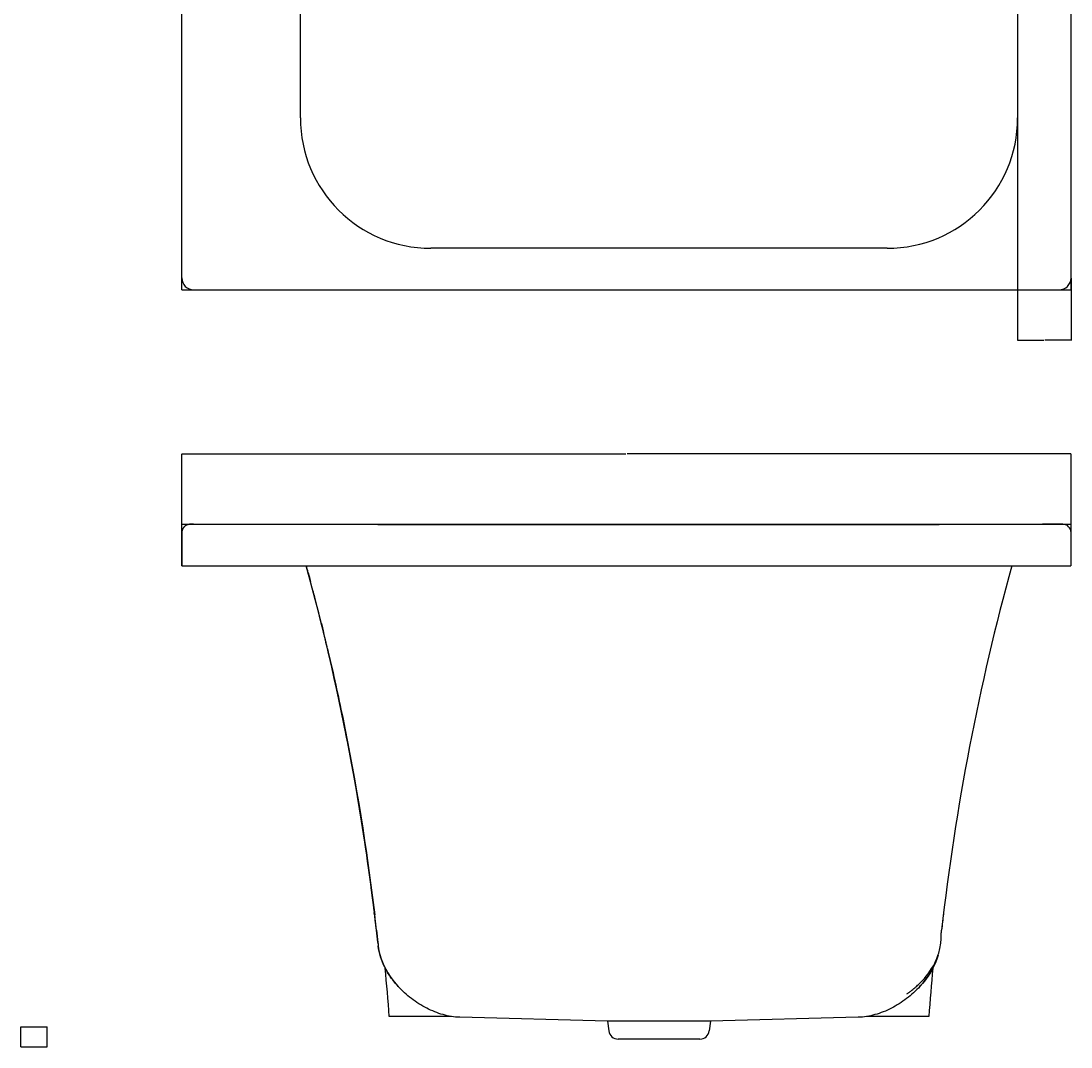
# Model space of a CAD drawing. Header units: inches. Extents: x 0 to 2792, y 0 to 2338.
# Tile 1 of 10: x 0 to 886, y 0 to 865. Entities that reach past the tile are written whole.
import ezdxf

# ---------------------------------------------------------------- set-up
doc = ezdxf.new("R2010")
doc.units = ezdxf.units.IN
doc.header["$LTSCALE"] = 1.21
doc.header["$MEASUREMENT"] = 0
doc.header["$PDMODE"] = 3
doc.header["$PDSIZE"] = 0.3125
doc.layers.get('0').update_dxf_attribs({"linetype": 'CONTINUOUS'})
doc.layers.get('Defpoints').update_dxf_attribs({"linetype": 'CONTINUOUS'})
doc.layers.add('00_COMPONENTS', color=7, linetype='CONTINUOUS')
doc.layers.add('DIMENSION', color=3, linetype='CONTINUOUS', lineweight=25)
doc.dimstyles.get("Standard").update_dxf_attribs({"dimtxt": 0.15625, "dimasz": 0.1875, "dimexe": 0.125, "dimexo": 0.0625, "dimgap": 0.09, "dimtad": 0, "dimtih": 1, "dimtoh": 1, "dimdec": 3, "dimzin": 4, "dimdsep": 46, "dimtxsty": 'Standard', "dimblk": '_FILLED', "dimblk1": '_FILLED', "dimblk2": '_FILLED', "dimcen": 0.09, "dimadec": 3, "dimazin": 1, "dimtp": 0.001, "dimtm": 0.001, "dimtfac": 1, "dimtdec": 3, "dimtofl": 0, "dimtmove": 0, "dimatfit": 3, "dimldrblk": '_FILLED', "dimfxl": 1, "dimtolj": 1, "dimtzin": 4, "dimarcsym": 0})

# ---------------------------------------------------------------- blocks, each defined once
blk = doc.blocks.new('_FILLED')
at = {"color": 0, "linetype": 'ByBlock'}
blk.add_solid([(0, 0), (-1, 0.2), (-1, -0.2)], dxfattribs=at)
blk = doc.blocks.new('*D1')
at = {"layer": 'Defpoints', "color": 0}
for p in [(885.71, 500.09), (135.68, 405.71), (885.71, 405.71)]:
    blk.add_point(p, dxfattribs=at)
at = {"layer": 'DIMENSION', "color": 0, "lineweight": -2}
for p, q in [((135.68, 405.78), (135.68, 500.21)), ((135.87, 500.09), (510.16, 500.09)), ((885.52, 500.09), (511.23, 500.09)), ((885.71, 405.78), (885.71, 500.21))]:
    blk.add_line(p, q, dxfattribs=at)
at = {"layer": 'DIMENSION', "color": 0, "lineweight": -2, "xscale": 0.1875, "yscale": 0.1875, "zscale": 0.1875, "rotation": 180}
blk.add_blockref('_FILLED', (135.68, 500.09), dxfattribs=at)
at = {"layer": 'DIMENSION', "color": 0, "lineweight": -2, "xscale": 0.1875, "yscale": 0.1875, "zscale": 0.1875}
blk.add_blockref('_FILLED', (885.71, 500.09), dxfattribs=at)
at = {"layer": 'DIMENSION', "color": 0, "insert": (510.69, 500.09), "char_height": 0.1562, "attachment_point": 5}
blk.add_mtext('\\A1;750.028', dxfattribs=at)
blk = doc.blocks.new('*D3')
at = {"layer": 'Defpoints', "color": 0}
for p in [(840.71, 783.36), (885.71, 648.36), (885.71, 595.86)]:
    blk.add_point(p, dxfattribs=at)
at = {"layer": 'DIMENSION', "color": 0, "lineweight": -2}
for p, q in [((840.71, 783.3), (840.71, 595.73)), ((885.71, 648.29), (885.71, 595.73)), ((840.89, 595.86), (862.75, 595.86)), ((885.52, 595.86), (863.66, 595.86))]:
    blk.add_line(p, q, dxfattribs=at)
at = {"layer": 'DIMENSION', "color": 0, "lineweight": -2, "xscale": 0.1875, "yscale": 0.1875, "zscale": 0.1875, "rotation": 180}
blk.add_blockref('_FILLED', (840.71, 595.86), dxfattribs=at)
at = {"layer": 'DIMENSION', "color": 0, "lineweight": -2, "xscale": 0.1875, "yscale": 0.1875, "zscale": 0.1875}
blk.add_blockref('_FILLED', (885.71, 595.86), dxfattribs=at)
at = {"layer": 'DIMENSION', "color": 0, "insert": (863.21, 595.86), "char_height": 0.156, "attachment_point": 5}
blk.add_mtext('\\A1;45.002', dxfattribs=at)

msp = doc.modelspace()

# ---------------------------------------------------------------- linework, layer by layer
at = {"color": 7, "linetype": 'Continuous'}
for p, q in [((0, 0), (0, 17)), ((0, 17), (22, 17)), ((22, 0), (22, 17)), ((0, 0), (22, 0))]:
    msp.add_line(p, q, dxfattribs=at)
at = {"layer": '00_COMPONENTS', "color": 4, "linetype": 'Continuous'}
for p, q in [((135.6811, 638.3569), (135.6811, 2338.4195)), ((885.7087, 2338.4195), (885.7087, 638.3569)), ((235.6848, 783.3622), (235.6848, 2193.4142)), ((840.7071, 2193.4142), (840.7071, 783.3622)), ((730.703, 673.3582), (345.6888, 673.3582)), ((135.6811, 638.3569), (885.7087, 638.3569)), ((135.6811, 440.7141), (141.3671, 440.5435)), ((135.6811, 440.7141), (885.7087, 440.7141)), ((345.434, 440.7141), (345.4871, 440.0882)), ((538.1959, 440.0884), (538.1959, 440.7141)), ((730.9047, 440.0882), (730.9579, 440.7141)), ((880.8239, 440.3884), (885.7087, 440.7141)), ((363.2726, 25.6988), (310.6875, 25.6988)), ((765.7043, 25.6988), (713.1192, 25.6988))]:
    msp.add_line(p, q, dxfattribs=at)
at = {"layer": '00_COMPONENTS', "color": 7, "linetype": 'Continuous'}
for p, q in [((135.6965, 434.1313), (135.6829, 433.8252)), ((135.7225, 434.4284), (135.6962, 434.1279)), ((135.7603, 434.7179), (135.722, 434.4232)), ((135.809, 434.9998), (135.7593, 434.7111)), ((135.8678, 435.2738), (135.8073, 434.9912)), ((135.9361, 435.5399), (135.8654, 435.2636)), ((136.0131, 435.7982), (135.9328, 435.5281)), ((136.0984, 436.0486), (136.0089, 435.7848)), ((136.1912, 436.2912), (136.093, 436.0336)), ((142.4187, 440.6636), (142.3129, 440.6587)), ((142.4804, 440.6658), (142.395, 440.6627)), ((142.5324, 440.6672), (142.4621, 440.6652)), ((142.5794, 440.6682), (142.517, 440.6668)), ((142.6511, 440.6694), (142.5655, 440.668)), ((142.7307, 440.6702), (142.6225, 440.669)), ((143.0468, 440.6717), (142.7016, 440.6699)), ((143.9462, 440.672), (143.0468, 440.6717)), ((730.9026, 440.0884), (538.1959, 440.0884)), ((861.4509, 440.7268), (822.9701, 440.624)), ((870.1651, 440.7254), (862.0131, 440.7269)), ((867.7735, 440.7261), (878.7143, 440.7195)), ((875.7137, 440.7218), (870.1651, 440.7254)), ((878.7123, 440.7195), (875.7137, 440.7218)), ((135.6829, 433.8269), (135.6811, 433.6678)), ((135.6829, 433.8252), (135.6811, 433.6678)), ((135.6811, 433.6678), (135.6811, 405.7128)), ((885.7087, 433.7192), (885.7087, 405.7128)), ((135.6811, 405.7128), (885.7087, 405.7128)), ((242.229, 399.8435), (242.6228, 398.3948)), ((242.229, 399.8435), (243.9534, 393.4683)), ((243.7528, 394.2141), (243.9559, 393.4586)), ((243.9534, 393.4683), (244.2577, 392.3344)), ((244.2577, 392.3344), (244.2651, 392.3066)), ((253.3487, 357.1447), (253.3557, 357.1167)), ((253.3557, 357.1167), (253.9225, 354.8314)), ((253.9225, 354.8314), (255.2351, 349.4943)), ((254.3327, 353.1705), (254.7227, 351.5851)), ((254.7227, 351.5851), (255.0059, 350.4309)), ((258.4548, 335.7537), (259.1521, 332.7779)), ((258.5381, 335.7734), (259.2407, 332.7987)), ((298.2791, 111.2797), (298.0241, 113.3697)), ((298.3585, 111.2877), (298.1087, 113.3783)), ((299.8413, 98.4723), (300.9669, 88.2217)), ((776.4333, 97.4106), (776.4685, 97.7388)), ((776.4611, 97.673), (776.4856, 97.8916)), ((776.4856, 97.8916), (776.5077, 98.0902)), ((776.5023, 98.0492), (776.5506, 98.472)), ((776.5077, 98.0902), (776.5284, 98.2747)), ((776.6216, 98.3396), (776.613, 98.2649)), ((776.6358, 98.4624), (776.6243, 98.3632)), ((300.3552, 93.8527), (300.5515, 92.0616)), ((300.5515, 92.0616), (300.7146, 90.5622)), ((300.7146, 90.5622), (300.8436, 89.3684)), ((300.8436, 89.3684), (300.9669, 88.2217)), ((776.3526, 96.5688), (776.3699, 96.7682)), ((300.9408, 88.2187), (301.28, 85.2805)), ((300.9669, 88.2215), (301.28, 85.2805)), ((301.2867, 85.2174), (301.28, 85.2805)), ((316.0972, 53.3335), (318.0335, 51.137)), ((747.3171, 44.7078), (747.852, 45.0913)), ((747.3173, 44.708), (747.3171, 44.7078)), ((494.6802, 21.7893), (370.2084, 25.0487)), ((581.7117, 21.7893), (494.6802, 21.7893)), ((494.6802, 21.7893), (495.7666, 13.641)), ((581.7117, 21.7893), (580.6253, 13.641)), ((706.1835, 25.0487), (581.7117, 21.7893)), ((572.6951, 6.6981), (503.6967, 6.6981))]:
    msp.add_line(p, q, dxfattribs=at)
for points in [[(142.3129, 440.6587), (142.2182, 440.653), (142.115, 440.6454), (142.0055, 440.6356), (141.891, 440.6235), (141.7722, 440.609), (141.6498, 440.5918), (141.5244, 440.5719), (141.3963, 440.5492), (141.2658, 440.5236), (141.1335, 440.4949), (140.9996, 440.4632), (140.8644, 440.4283), (140.728, 440.3901), (140.5906, 440.3486), (140.4521, 440.3037), (140.3127, 440.2552), (140.1725, 440.2031), (140.0317, 440.1473), (139.8904, 440.0877), (139.7486, 440.0242), (139.6065, 439.9567), (139.4642, 439.8851), (139.3215, 439.8091), (139.1784, 439.7287), (139.0349, 439.6434), (138.8909, 439.5531), (138.7464, 439.4575), (138.6014, 439.3562), (138.456, 439.2491), (138.3102, 439.1356), (138.1642, 439.0156), (138.018, 438.8886), (137.8717, 438.7542), (137.7256, 438.612), (137.58, 438.4616), (137.4356, 438.3031), (137.2929, 438.1364), (137.1526, 437.9616), (137.0155, 437.779), (136.8821, 437.5886), (136.7531, 437.3907), (136.6291, 437.1855), (136.5105, 436.9731), (136.3978, 436.7533), (136.2912, 436.5261), (136.1846, 436.2747)], [(142.3432, 440.6603), (142.2545, 440.6554), (142.1561, 440.6486), (142.0512, 440.6399), (141.9412, 440.629), (141.8268, 440.6159), (141.7085, 440.6003), (141.587, 440.5821), (141.4626, 440.5613), (141.3357, 440.5377), (141.2067, 440.5111), (141.0758, 440.4816), (140.9434, 440.449), (140.8098, 440.4133), (140.6749, 440.3745), (140.539, 440.3323), (140.4021, 440.2867), (140.2643, 440.2376), (140.1256, 440.1849), (139.9863, 440.1286), (139.8464, 440.0684), (139.7061, 440.0044), (139.5654, 439.9364), (139.4243, 439.8643), (139.2828, 439.7878), (139.1408, 439.7068), (138.9983, 439.6209), (138.8553, 439.53), (138.7117, 439.4338), (138.5676, 439.3318), (138.423, 439.2239), (138.278, 439.1098), (138.1328, 438.989), (137.9875, 438.8613), (137.8423, 438.7263), (137.6976, 438.5837), (137.5535, 438.4333), (137.4109, 438.275), (137.2701, 438.1088), (137.132, 437.9349), (136.9969, 437.7533), (136.8656, 437.564), (136.7385, 437.3674), (136.6163, 437.1635), (136.4995, 436.9524), (136.3883, 436.734), (136.2832, 436.5081)], [(200.8293, 440.6093), (145.5845, 440.6685), (145.4101, 440.669), (143.9462, 440.672)], [(345.4895, 440.0883), (300.875, 440.2042), (252.6058, 440.4801), (200.8293, 440.6093)], [(538.1959, 440.0884), (467.991, 440.1286), (403.6525, 440.1584), (345.4891, 440.0884)], [(867.7735, 440.726), (822.9654, 440.624), (774.5927, 440.2818), (730.9026, 440.0884)], [(867.7735, 440.7261), (865.3256, 440.7269), (862.0131, 440.7269)], [(242.6228, 398.3948), (242.9928, 397.0301), (243.22, 396.1901), (243.4738, 395.2497), (243.7528, 394.2141)], [(253.92, 354.8412), (254.0993, 354.1162), (254.3327, 353.1705)], [(255.0059, 350.4309), (255.2207, 349.5531), (255.2351, 349.4943)], [(299.8413, 98.4723), (299.978, 97.2529), (300.1157, 96.0175), (300.2419, 94.8794), (300.3552, 93.8527)], [(775.8925, 87.9277), (775.9377, 88.3196), (775.9966, 88.872), (776.0429, 89.3564), (776.0808, 89.8022), (776.1122, 90.2234), (776.1381, 90.6251), (776.1599, 91.0222), (776.1785, 91.4263), (776.1936, 91.8325), (776.2055, 92.2372), (776.2151, 92.6589), (776.2228, 93.0972), (776.2346, 93.8917)], [(776.2346, 93.8917), (776.24, 94.2103), (776.2454, 94.4711), (776.2512, 94.7032), (776.2579, 94.9257), (776.2655, 95.1388), (776.273, 95.323), (776.2809, 95.4942), (776.2891, 95.6524), (776.2974, 95.7999), (776.3069, 95.9521), (776.3182, 96.1206), (776.3301, 96.2837), (776.3418, 96.4364), (776.3526, 96.5688)], [(776.3699, 96.7682), (776.3834, 96.913), (776.3964, 97.0478), (776.4142, 97.2256), (776.4333, 97.4106)], [(300.9669, 88.2217), (301.1414, 86.5879), (301.2454, 85.6074)], [(301.2867, 85.2174), (301.6366, 82.6446), (302.1606, 79.9508), (302.8612, 77.1972), (303.7483, 74.384), (304.8323, 71.5121), (306.1257, 68.5819), (307.6413, 65.596), (309.3913, 62.5602), (311.3825, 59.4904), (313.6179, 56.4073), (316.0972, 53.3335)], [(747.852, 45.0913), (748.1735, 45.3237), (748.56, 45.6054), (749.0002, 45.9296), (749.5021, 46.3037), (750.0424, 46.712), (750.649, 47.1774), (751.4139, 47.7759), (752.2821, 48.4716), (753.1707, 49.2028), (754.033, 49.932), (754.8358, 50.6291), (755.5995, 51.3092), (756.3502, 51.9948), (757.1695, 52.7635), (758.1702, 53.733), (759.3322, 54.9046), (760.6084, 56.2535), (761.9921, 57.7973), (763.5434, 59.6427), (765.1471, 61.6993), (766.6492, 63.791), (768.1479, 66.0747), (769.598, 68.5232), (770.809, 70.8046), (771.7809, 72.8452), (772.5782, 74.7078), (773.2192, 76.373), (773.7297, 77.8447), (774.147, 79.1787), (774.5041, 80.4482), (774.817, 81.6964), (775.1091, 83.0179), (775.3852, 84.4584), (775.639, 86.0198), (775.8507, 87.5802)], [(758.3238, 51.0992), (760.8854, 54.0373), (763.2616, 57.0519), (765.4031, 60.0704), (767.3107, 63.0723), (768.9876, 66.0381), (770.4412, 68.9545), (771.6832, 71.8169), (772.7257, 74.6232), (773.5804, 77.3731), (773.6177, 77.5219)]]:
    msp.add_lwpolyline(points, dxfattribs=at)
for centre, radius, start, end in [((145.6815, 648.3572), 10.0004, 180, 270), ((875.7084, 648.3572), 10.0004, 270, 0), ((878.7085, 433.7192), 7.0003, 0, 89.9526435), ((-1683.5923, -124.4793), 1995.9214, 15.0231422, 15.4055365), ((-1683.4894, -124.4512), 1995.8147, 15.230146, 15.4055416), ((-1683.5007, -124.4545), 1995.8265, 15.2300967, 15.4053992), ((-1683.9391, -124.5724), 1996.2804, 14.4838412, 15.0063311), ((-1684.2312, -124.6482), 1996.5822, 13.9635463, 14.4838496), ((-1684.3632, -124.6811), 1996.7183, 13.2450233, 13.737708), ((-1684.3644, -124.6814), 1996.7195, 13.3327311, 13.737699), ((-1684.353, -124.6789), 1996.7078, 13.3326514, 13.7376562), ((-1683.3593, -124.4949), 1995.6951, 6.5972716, 6.845583), ((-1683.2572, -124.4828), 1995.5923, 6.4146833, 6.8455886), ((-1683.3252, -124.4909), 1995.6608, 6.5972704, 6.7851347), ((-1683.1338, -124.4675), 1995.468, 6.4146527, 6.7850769), ((2759.6247, -124.48), 1995.5678, 173.1937379, 173.5853088), ((-1683.1062, -124.4656), 1995.4403, 6.4146752, 6.5972703), ((-1682.7934, -124.4305), 1995.1256, 6.1185381, 6.4146808), ((699.316, 105.1351), 80.0112, 317.5184645, 319.8507356), ((503.6967, 14.6984), 8.0003, 187.5946434, 270), ((572.6951, 14.6984), 8.0003, 270, 352.4053566)]:
    msp.add_arc(centre, radius, start, end, dxfattribs=at)
at = {"layer": '00_COMPONENTS', "color": 4, "linetype": 'Continuous'}
msp.add_arc((-1683.7363, -124.5295), 2000.0737, 4.3076216, 5.4818027, dxfattribs=at)
at = {"layer": '00_COMPONENTS', "color": 40, "linetype": 'Continuous'}
msp.add_arc((2760.1281, -124.5295), 2000.0737, 174.5181271, 175.6923784, dxfattribs=at)
at = {"layer": '00_COMPONENTS', "color": 4, "linetype": 'Continuous'}
for centre, major_axis in [((345.6888, 783.3622), (0, 110.0041)), ((730.703, 783.3622), (-110.0041, 0))]:
    msp.add_ellipse(centre, major_axis=major_axis, ratio=1, start_param=1.57079633, end_param=3.14159265, dxfattribs=at)
at = {"layer": '00_COMPONENTS', "color": 40, "linetype": 'Continuous'}
for centre, major_axis, start_param, end_param in [((-1683.7363, -124.5295), (2000.0737, 0), 0.07518218, 0.09568598), ((2760.1281, -124.5295), (0, 2000.0737), 1.47510898, 1.49561415)]:
    msp.add_ellipse(centre, major_axis=major_axis, ratio=1, start_param=start_param, end_param=end_param, dxfattribs=at)
at = {"layer": '00_COMPONENTS', "color": 7, "linetype": 'Continuous'}
for points, knots in [([(299.8413, 98.4723), (294.0102, 150.3381), (278.2725, 253.6519), (254.4813, 355.4135), (240.6165, 405.7307)], [0, 0, 0, 0, 0.50000001, 1, 1, 1, 1]), ([(835.7754, 405.7306), (821.9106, 355.4133), (798.1193, 253.6519), (782.3817, 150.338), (776.5506, 98.4723)], [0, 0, 0, 0, 0.49999999, 1, 1, 1, 1]), ([(298.1087, 113.3783), (295.8639, 132.0772), (285.8294, 206.7273), (271.5644, 280.8084), (258.5388, 335.7705)], [0, 0, 0, 0, 0.25005015, 1, 1, 1, 1]), ([(259.2407, 332.7987), (263.5375, 314.5435), (279.6929, 241.2989), (291.7129, 167.1425), (298.3583, 111.2891)], [0, 0, 0, 0, 0.25004965, 1, 1, 1, 1]), ([(298.1085, 113.3798), (295.894, 131.826), (286.0091, 205.4692), (272.0073, 278.5596), (259.2407, 332.7987)], [0, 0, 0, 0, 0.25004881, 1, 1, 1, 1]), ([(318.0333, 51.1372), (315.8043, 53.5749), (311.6757, 58.6811), (306.6149, 67.0222), (302.9528, 75.8883), (301.6202, 82.1039), (301.2867, 85.2174)], [0, 0, 0, 0, 0.25696055, 0.50920746, 0.75641507, 1, 1, 1, 1]), ([(773.575, 77.354), (772.9703, 75.2035), (769.935, 66.6056), (764.8999, 58.7934), (760.4739, 53.5454)], [0, 0, 0, 0, 0.24551167, 1, 1, 1, 1]), ([(370.2084, 25.0487), (365.4322, 25.1738), (355.7133, 26.801), (341.8884, 32.3618), (329.0443, 40.4981), (321.4695, 47.3793), (318.0335, 51.137)], [0, 0, 0, 0, 0.24000383, 0.48909891, 0.74422284, 1, 1, 1, 1]), ([(758.3238, 51.0992), (754.8882, 47.3467), (747.3164, 40.4753), (734.4804, 32.3507), (720.6661, 26.7983), (710.9556, 25.1736), (706.1835, 25.0487)], [0, 0, 0, 0, 0.25578759, 0.51090793, 0.75999642, 1, 1, 1, 1])]:
    msp.add_open_spline(points, degree=3, knots=knots, dxfattribs=at)

# ---------------------------------------------------------------- dimensions: what is measured, and where the dimension line sits
at = {"layer": 'DIMENSION'}
for base, p1, p2, picture, middle in [((885.7087, 595.8572), (840.7071, 783.3622), (885.7087, 648.3572), '*D3', (863.2079, 595.8572)), ((885.7087, 500.0878), (135.6811, 405.7128), (885.7087, 405.7128), '*D1', (510.6949, 500.0878))]:
    dim = msp.add_linear_dim(base=base, p1=p1, p2=p2, dimstyle='Standard', override={"dimlfac": 1, "dimtxsty": 'Standard', "dimtolj": 1}, dxfattribs=at)
    dim.commit()
    dim.dimension.update_dxf_attribs({"geometry": picture, "text_midpoint": middle})

doc.saveas('drawing.dxf')
